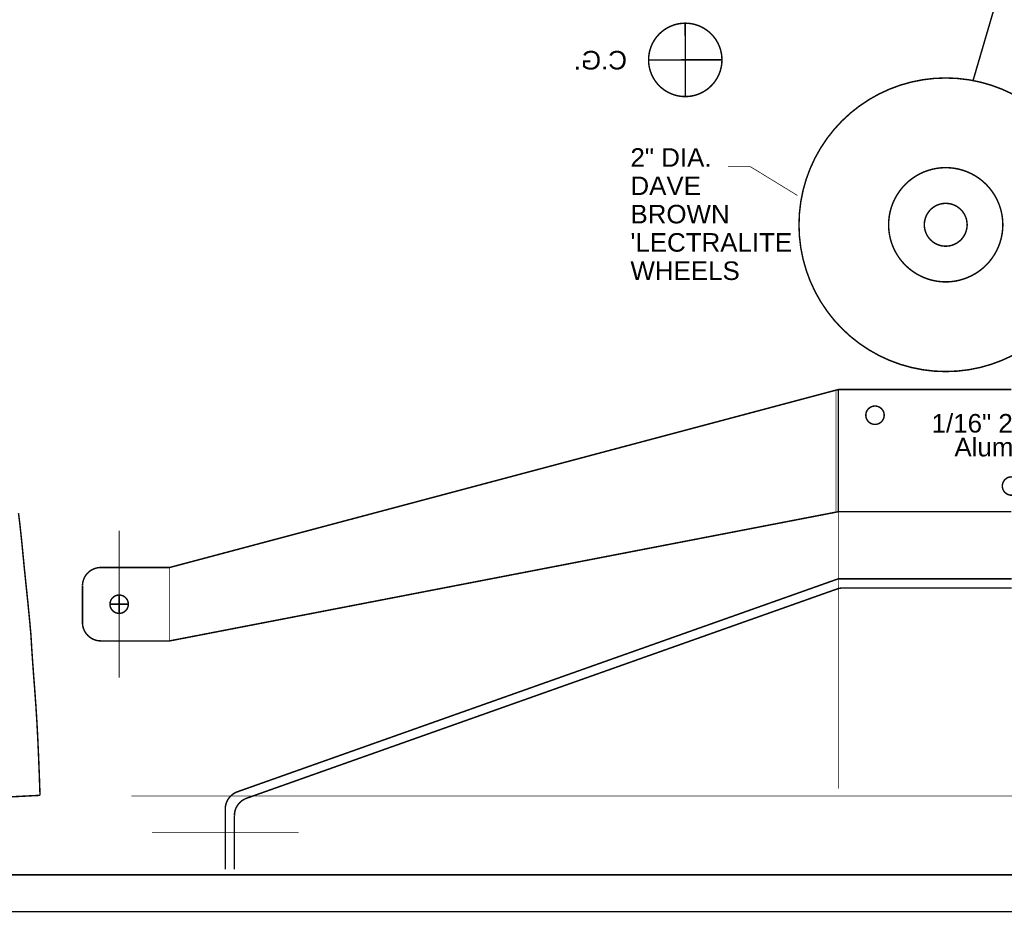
# Model space of a CAD drawing. Extents: x -1080 to 1070, y -166 to 202.
# Tile 5 of 24: x -175 to -8, y -166 to -14. Entities that reach past the tile are written whole.
import ezdxf

# ---------------------------------------------------------------- set-up
doc = ezdxf.new("R2010")
doc.units = 0
doc.header["$MEASUREMENT"] = 0
doc.linetypes.add('DASHED', pattern=[0.75, 0.5, -0.25])
doc.linetypes.add('DOT', pattern=[0.25, 0, -0.25])
doc.layers.add('DEFAULT', color=7, linetype='CONTINUOUS')
doc.layers.add('LINE', color=7, linetype='CONTINUOUS')
doc.styles.add('ARIAL', font='ARIAL.TTF')

# ---------------------------------------------------------------- blocks, each defined once
blk = doc.blocks.new('GROUP24')
at = {"layer": 'DEFAULT', "color": 3, "linetype": 'DASHED', "const_width": 0.01}
blk.add_lwpolyline([(-37.375, -6.4875), (48.125, -6.4875)], dxfattribs=at)
at = {"layer": 'DEFAULT', "color": 3, "const_width": 0.01}
blk.add_lwpolyline([(-37.625, -6.7375), (48.375, -6.7375)], dxfattribs=at)
blk = doc.blocks.new('GROUP35')
at = {"layer": 'DEFAULT', "const_width": 0.01}
for points in [[(-5.9181, -0.1989), (-1.3616, 1.0134)], [(-1.3616, 0.1811), (-1.3616, 1.0134)], [(-1.3616, 1.0134), (-0.1814, 1.0134)], [(-5.9181, -0.6989), (-1.3616, 0.1811)], [(-1.3616, 0.1811), (-0.1814, 0.1811)], [(-6.3872, -0.1989), (-5.9181, -0.1989)], [(-6.5121, -0.574), (-6.5121, -0.3238)], [(-5.4559, -1.7265), (-1.3617, -0.2759)], [(-1.3617, -0.2759), (-0.1813, -0.2759)], [(-1.3294, -0.3384), (-0.1812, -0.3384)], [(-6.2621, -0.5114), (-6.2621, -0.3864)], [(-5.3934, -1.7706), (-1.371, -0.3455)], [(-6.3246, -0.4489), (-6.2621, -0.4489)], [(-6.2621, -0.4489), (-6.1996, -0.4489)], [(-6.3872, -0.6989), (-5.9181, -0.6989)], [(-5.5391, -2.2559), (-5.5391, -1.8442)], [(-5.4766, -2.2559), (-5.4766, -1.8883)]]:
    blk.add_lwpolyline(points, dxfattribs=at)
at = {"layer": 'DEFAULT', "linetype": 'DOT', "const_width": 0.005}
for points in [[(-1.3771, 0.1811), (-1.3771, 1.0134)], [(-1.3616, -1.7059), (-1.3616, 0.7811)], [(-6.2621, -0.4489), (-6.2621, 0.0511)], [(-5.9181, -0.6989), (-5.9181, -0.1989)], [(-6.2621, -0.9489), (-6.2621, -0.4489)], [(-6.179, -1.7559), (6.512, -1.7559)], [(-6.0391, -2.0059), (-5.0391, -2.0059)]]:
    blk.add_lwpolyline(points, dxfattribs=at)
at = {"layer": 'DEFAULT', "const_width": 0.01}
for points in [[(-1.0491, 0.8384, 0.0985), (-1.0538, 0.8623, 0.0985), (-1.0674, 0.8825, 0.0984), (-1.0876, 0.8961, 0.0984), (-1.1116, 0.9009, 0.0984), (-1.1355, 0.8961, 0.0982), (-1.1557, 0.8825, 0.0982), (-1.1693, 0.8623, 0.0984), (-1.1741, 0.8383, 0.0983), (-1.1693, 0.8144, 0.0984), (-1.1557, 0.7942, 0.0985), (-1.1355, 0.7806, 0.0986), (-1.1115, 0.7759, 0.0986), (-1.0876, 0.7806, 0.0987), (-1.0674, 0.7942, 0.0987), (-1.0538, 0.8144, 0.0986)], [(-0.1189, 0.3561, 0.0985), (-0.1236, 0.38, 0.0985), (-0.1372, 0.4002, 0.0984), (-0.1574, 0.4138, 0.0984), (-0.1814, 0.4186, 0.0984), (-0.2053, 0.4138, 0.0982), (-0.2255, 0.4002, 0.0982), (-0.2391, 0.38, 0.0984), (-0.2439, 0.356, 0.0983), (-0.2391, 0.3321, 0.0984), (-0.2255, 0.3119, 0.0985), (-0.2053, 0.2983, 0.0986), (-0.1813, 0.2936, 0.0986), (-0.1574, 0.2983, 0.0987), (-0.1372, 0.3119, 0.0987), (-0.1236, 0.3321, 0.0986)], [(-0.1189, 0.3561, 0.0985), (-0.1236, 0.38, 0.0985), (-0.1372, 0.4002, 0.0984), (-0.1574, 0.4138, 0.0984), (-0.1814, 0.4186, 0.0984), (-0.2053, 0.4138, 0.0982), (-0.2255, 0.4002, 0.0982), (-0.2391, 0.38, 0.0984), (-0.2439, 0.356, 0.0983), (-0.2391, 0.3321, 0.0984), (-0.2255, 0.3119, 0.0985), (-0.2053, 0.2983, 0.0986), (-0.1813, 0.2936, 0.0986), (-0.1574, 0.2983, 0.0987), (-0.1372, 0.3119, 0.0987), (-0.1236, 0.3321, 0.0986)], [(-6.1996, -0.4489, 0.0986), (-6.2043, -0.4249, 0.0987), (-6.2179, -0.4047, 0.0987), (-6.2381, -0.3911, 0.0986), (-6.2621, -0.3864, 0.0985), (-6.286, -0.3911, 0.0985), (-6.3062, -0.4047, 0.0984), (-6.3198, -0.4249, 0.0984), (-6.3246, -0.4489, 0.0984), (-6.3198, -0.4728, 0.0982), (-6.3062, -0.493, 0.0982), (-6.286, -0.5066, 0.0984), (-6.262, -0.5114, 0.0983), (-6.2381, -0.5066, 0.0984), (-6.2179, -0.493, 0.0985), (-6.2043, -0.4728, 0.0986)]]:
    blk.add_lwpolyline(points, format="xyb", close=True, dxfattribs=at)
for points in [[(-6.3872, -0.1989, 0.0985), (-6.435, -0.2084, 0.0984), (-6.4755, -0.2354, 0.0984), (-6.5026, -0.2759, 0.0984), (-6.5121, -0.3237, 1.3347)], [(-1.3294, -0.3384, 0.0851), (-1.3709, -0.3455, 4.2605)], [(-6.5121, -0.574, 0.0984), (-6.5025, -0.6217, 0.0983), (-6.4754, -0.6622, 0.0983), (-6.4349, -0.6893, 0.0984), (-6.3871, -0.6988, 1.3361)], [(-5.4559, -1.7265, 0.077), (-5.4895, -1.7446, 0.077), (-5.5161, -1.7721, 0.077), (-5.5331, -1.8064, 0.077), (-5.539, -1.8441, 1.3826)], [(-5.3934, -1.7706, 0.077), (-5.427, -1.7887, 0.077), (-5.4536, -1.8162, 0.077), (-5.4706, -1.8505, 0.077), (-5.4765, -1.8882, 1.3826)]]:
    blk.add_lwpolyline(points, format="xyb", dxfattribs=at)
at = {"layer": 'DEFAULT', "style": 'ARIAL'}
for s, p in [('1/16" 2024 T3', (-0.7256, 0.7205)), ('Aluminum', (-0.5703, 0.5581))]:
    blk.add_text(s, height=0.1263, dxfattribs=at).set_placement(p)
blk = doc.blocks.new('GROUP3')
at = {"layer": 'DEFAULT', "const_width": 0.01}
for points in [[(7.2907, -2.0181), (7.2895, -1.9863), (7.2885, -1.9551), (7.2873, -1.9243), (7.2864, -1.8941), (7.2852, -1.8639), (7.284, -1.834), (7.2828, -1.8043), (7.2818, -1.7748), (7.2804, -1.745), (7.2792, -1.7153), (7.2777, -1.6853), (7.2765, -1.6554), (7.2749, -1.625), (7.2734, -1.5944), (7.2717, -1.5632), (7.2702, -1.5317), (7.2681, -1.499), (7.2662, -1.467), (7.2641, -1.4353), (7.2622, -1.4042), (7.2599, -1.3732), (7.2578, -1.3426), (7.2555, -1.312), (7.2534, -1.2816), (7.251, -1.251), (7.2486, -1.2206), (7.2462, -1.1898), (7.2441, -1.159), (7.2417, -1.1277), (7.2395, -1.0962), (7.2372, -1.0641), (7.2351, -1.0317), (7.2345, -1.0232), (7.2339, -1.0149), (7.2333, -1.0068), (7.233, -0.9988), (7.2324, -0.9907), (7.2321, -0.9828), (7.2316, -0.9749), (7.2313, -0.9671), (7.2307, -0.959), (7.2303, -0.9512), (7.2297, -0.9432), (7.2294, -0.9354), (7.2288, -0.9273), (7.2282, -0.9192), (7.2275, -0.9109), (7.2269, -0.9027), (7.2245, -0.8784), (7.2224, -0.8546), (7.2202, -0.8311), (7.2181, -0.808), (7.2157, -0.785), (7.2136, -0.7622), (7.2113, -0.7396), (7.2092, -0.7171), (7.2068, -0.6943), (7.2044, -0.6717), (7.202, -0.6488), (7.1998, -0.626), (7.1973, -0.6027), (7.1949, -0.5794), (7.1924, -0.5557), (7.19, -0.5317), (7.1866, -0.499), (7.1833, -0.4669), (7.1802, -0.4352), (7.1772, -0.4041), (7.1742, -0.3731), (7.1712, -0.3423), (7.1682, -0.3117), (7.1652, -0.2813), (7.1619, -0.2507), (7.1587, -0.2201), (7.1552, -0.1893), (7.1518, -0.1585), (7.1479, -0.1273), (7.1439, -0.0959)], [(6.4169, -2.0629), (7.2907, -2.0181)]]:
    blk.add_lwpolyline(points, dxfattribs=at)
blk = doc.blocks.new('GROUP31')
at = {"layer": 'DEFAULT', "const_width": 0.01}
blk.add_lwpolyline([(-1.0864, -1.0773, 0.0985), (-1.1054, -0.9816, 0.0985), (-1.1596, -0.9005, 0.0985), (-1.2407, -0.8463, 0.0985), (-1.3364, -0.8273, 0.0985), (-1.432, -0.8463, 0.0985), (-1.5131, -0.9005, 0.0985), (-1.5673, -0.9816, 0.0985), (-1.5864, -1.0773, 0.0985), (-1.5673, -1.1729, 0.0985), (-1.5131, -1.254, 0.0985), (-1.432, -1.3082, 0.0985), (-1.3363, -1.3272, 0.0985), (-1.2407, -1.3082, 0.0985), (-1.1596, -1.254, 0.0985), (-1.1054, -1.1729, 0.0985)], format="xyb", close=True, dxfattribs=at)
for points in [[(-1.3364, -1.3273), (-1.3364, -0.8273)], [(-1.5864, -1.0773), (-1.0864, -1.0773)]]:
    blk.add_lwpolyline(points, dxfattribs=at)
at = {"layer": 'DEFAULT', "style": 'ARIAL'}
blk.add_text('   C.G.', height=0.1263, dxfattribs=at).set_placement((-1.0864, -1.1417))
blk = doc.blocks.new('GROUP26')
at = {"layer": 'DEFAULT', "const_width": 0.005}
for points in [[(4.1805, -3.3208), (4.3348, -3.3208)], [(4.3348, -3.3208), (4.6537, -3.516)]]:
    blk.add_lwpolyline(points, dxfattribs=at)
at = {"layer": 'DEFAULT', "const_width": 0.01}
for points in [[(6.054, -3.7159, 0.0985), (6.0243, -3.5669, 0.0985), (5.94, -3.4406, 0.0985), (5.8137, -3.3563, 0.0985), (5.6647, -3.3267, 0.0985), (5.5158, -3.3563, 0.0985), (5.3895, -3.4406, 0.0985), (5.3052, -3.5669, 0.0985), (5.2756, -3.7159, 0.0985), (5.3052, -3.8648, 0.0985), (5.3895, -3.9911, 0.0985), (5.5158, -4.0754, 0.0985), (5.6648, -4.1051, 0.0985), (5.8137, -4.0754, 0.0985), (5.94, -3.9911, 0.0985), (6.0243, -3.8648, 0.0985)], [(5.8107, -3.7159, 0.0984), (5.7995, -3.66, 0.0985), (5.7679, -3.6127, 0.0985), (5.7206, -3.5811, 0.0985), (5.6647, -3.57, 0.0986), (5.6089, -3.5811, 0.0985), (5.5616, -3.6127, 0.0985), (5.53, -3.66, 0.0985), (5.5189, -3.7159, 0.0986), (5.53, -3.7717, 0.0985), (5.5616, -3.819, 0.0985), (5.6089, -3.8506, 0.0984), (5.6648, -3.8618, 0.0984), (5.7206, -3.8506, 0.0984), (5.7679, -3.819, 0.0984), (5.7995, -3.7717, 0.0984)]]:
    blk.add_lwpolyline(points, format="xyb", close=True, dxfattribs=at)
at = {"layer": 'LINE', "const_width": 0.01}
blk.add_lwpolyline([(5.851, -2.7334), (6.1327, -1.7718)], dxfattribs=at)
blk.add_lwpolyline([(6.6648, -3.7159, 0.0985), (6.5886, -3.3332, 0.0985), (6.3719, -3.0087, 0.0985), (6.0474, -2.792, 0.0985), (5.6647, -2.7159, 0.0985), (5.2821, -2.792, 0.0985), (4.9576, -3.0087, 0.0985), (4.7409, -3.3332, 0.0985), (4.6648, -3.7159, 0.0985), (4.7409, -4.0985, 0.0985), (4.9576, -4.423, 0.0985), (5.2821, -4.6397, 0.0985), (5.6648, -4.7158, 0.0985), (6.0474, -4.6397, 0.0985), (6.3719, -4.423, 0.0985), (6.5886, -4.0985, 0.0985)], format="xyb", close=True, dxfattribs=at)
at = {"layer": 'DEFAULT', "xscale": -1, "rotation": 0.08980000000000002}
blk.add_blockref('GROUP31', (2.5519, -1.5176), dxfattribs=at)
at = {"layer": 'DEFAULT', "style": 'ARIAL'}
for s, p in [('2" DIA.', (3.5164, -3.3208)), ('DAVE', (3.5164, -3.5136)), ('BROWN', (3.5164, -3.7064)), ("'LECTRALITE", (3.5164, -3.8992)), ('WHEELS', (3.5164, -4.092))]:
    blk.add_text(s, height=0.1263, dxfattribs=at).set_placement(p)

msp = doc.modelspace()

# ---------------------------------------------------------------- block references
at = {"layer": 'DEFAULT', "xscale": 25, "yscale": 25, "zscale": 25}
for name, p in [('GROUP24', (-139.15, 2.52)), ('GROUP26', (-159.13, 43.94)), ('GROUP3', (-354.07, -95.67)), ('GROUP35', (-1.77, -102.35))]:
    msp.add_blockref(name, p, dxfattribs=at)

doc.saveas('drawing.dxf')
